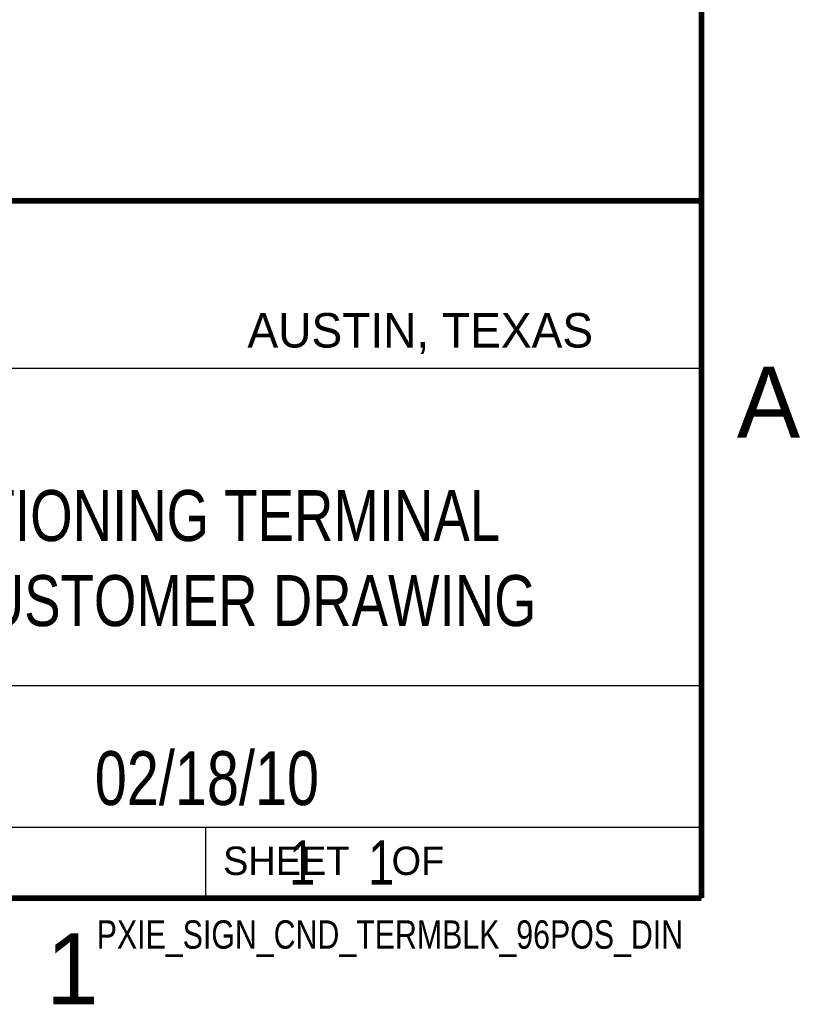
# Model space of a CAD drawing. Header units: inches. Extents: x 0 to 22, y 0 to 17.
# Tile 13 of 28: x 19.1 to 21.8, y 0.1 to 3.6. Entities that reach past the tile are written whole.
import ezdxf
from ezdxf.enums import TextEntityAlignment as Align

# ---------------------------------------------------------------- set-up
doc = ezdxf.new("R2010")
doc.units = ezdxf.units.IN
doc.header["$LTSCALE"] = 1.21
doc.header["$MEASUREMENT"] = 0
doc.layers.get('0').update_dxf_attribs({"linetype": 'CONTINUOUS'})
doc.styles.get("Standard").update_dxf_attribs({"font": 'txt', "width": 0.8})

msp = doc.modelspace()

# ---------------------------------------------------------------- linework, layer by layer
at = {"color": 2, "linetype": 'CONTINUOUS'}
for p, q in [((16.3737, 2.9596), (21.5037, 2.9596)), ((16.375, 2.96), (21.5, 2.96)), ((21.5037, 2.9596), (21.5037, 1.2496)), ((16.7288, 2.37), (21.5, 2.37)), ((16.3737, 1.2496), (21.5037, 1.2496)), ((18.01, 1.25), (21.5, 1.25)), ((21.5, 1.25), (21.5, 0.75)), ((16.375, 0.75), (21.5, 0.75)), ((18.01, 0.75), (21.5, 0.75)), ((19.75, 0.75), (21.5, 0.75)), ((19.75, 0.75), (19.75, 0.5)), ((21.5, 0.75), (21.5, 0.5)), ((19.75, 0.5), (21.5, 0.5)), ((20.4977, 0.4994), (21.4977, 0.4994)), ((20.4977, 0.4994), (20.4977, 0.4989)), ((20.4977, 0.4989), (21.4977, 0.4989)), ((21.4977, 0.4994), (21.4977, 0.4989))]:
    msp.add_line(p, q, dxfattribs=at)
at = {"color": 7, "linetype": 'CONTINUOUS', "const_width": 0.02}
for points in [[(21.5, 0.5), (21.5, 16.5)], [(13.6, 2.9595), (21.5, 2.96)], [(0.5, 0.5), (21.5, 0.5)]]:
    msp.add_lwpolyline(points, dxfattribs=at)

# ---------------------------------------------------------------- texts
at = {"color": 2, "linetype": 'CONTINUOUS'}
for s, height, p in [('AUSTIN, TEXAS', 0.121576, (19.898, 2.4426)), ('A', 0.25, (21.625, 2.125)), ('SHEET    OF', 0.1, (19.8121, 0.5815)), ('1', 0.25, (19.1875, 0.125))]:
    msp.add_text(s, height=height, dxfattribs=at).set_placement(p)
at = {"color": 2, "linetype": 'CONTINUOUS', "width": 0.8}
msp.add_text('PXIE_SIGN_CND_TERMBLK_96POS_DIN', height=0.1, dxfattribs=at).set_placement((21.4352, 0.3213), align=Align.RIGHT)
at = {"color": 7, "linetype": 'CONTINUOUS'}
for s, insert, char_height, width, attachment_point in [('PXIE SIGNAL CONDITIONING TERMINAL\\PBLOCK, 96 POS DIN CUSTOMER DRAWING', (18.9387, 1.9396), 0.18, 4.896, 2), ('02/18/10 ', (19.755, 1.0181), 0.19, 1.368, 2), ('     1    1', (19.8125, 0.7031), 0.15625, 1.375, 1)]:
    msp.add_mtext(s, dxfattribs=dict(at, insert=insert, char_height=char_height, width=width, attachment_point=attachment_point))

doc.saveas('drawing.dxf')
